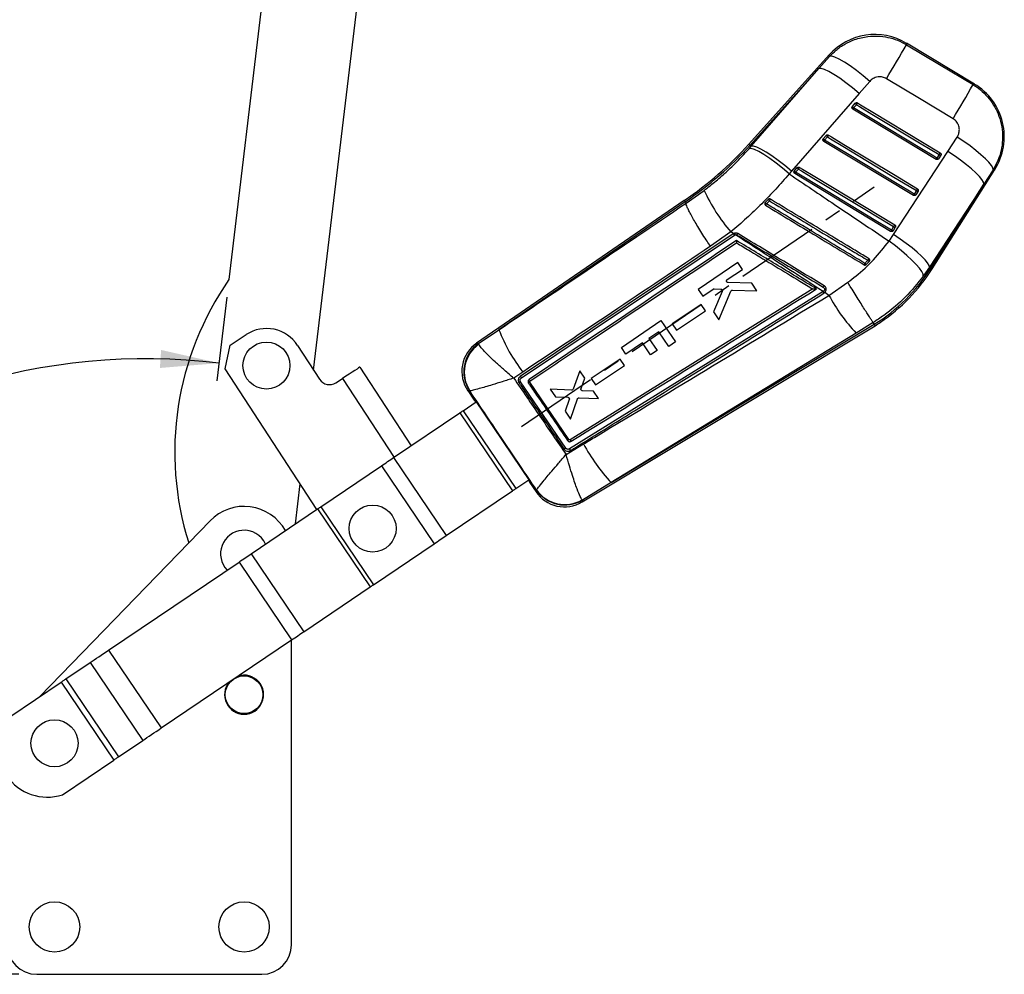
# Model space of a CAD drawing. Extents: x 48 to 414, y 17 to 322.
# Tile 11 of 17: x 85 to 147, y 225 to 285. Entities that reach past the tile are written whole.
import ezdxf

# ---------------------------------------------------------------- set-up
doc = ezdxf.new("R2010")
doc.units = 0
doc.header["$LTSCALE"] = 1.111111
doc.linetypes.add('CENTERX2', pattern=[20.32, 12.7, -2.54, 2.54, -2.54])
doc.layers.get('0').update_dxf_attribs({"linetype": 'CONTINUOUS'})
doc.styles.add('SLDTEXTSTYLE0', font='TXT', dxfattribs={"width": 0.75})
doc.dimstyles.new('SLDDIMSTYLE4', dxfattribs={"dimtxt": 3.888889, "dimasz": 3.668889, "dimexe": 0, "dimexo": 0.0625, "dimgap": 0.972222, "dimtad": 1, "dimdec": 4, "dimlfac": 3, "dimzin": 12, "dimtxsty": 'SLDTEXTSTYLE0', "dimsah": 1, "dimcen": 0.09, "dimazin": 3, "dimtfac": 1, "dimtdec": 0, "dimtofl": 0, "dimtmove": 0, "dimatfit": 3, "dimtolj": 1, "dimtzin": 12})

# ---------------------------------------------------------------- blocks, each defined once
blk = doc.blocks.new('_D_8')
at = {"color": 179, "linetype": 'CONTINUOUS'}
for p, q in [((98.122, 267.454), (97.5, 262.23)), ((85.122, 225.116), (53.485, 225.116))]:
    blk.add_line(p, q, dxfattribs=at)
blk.add_arc((93.083, 225.116), 38.487, 83.2129, 180, dxfattribs=at)
for points in [[(97.631, 263.333), (94.012, 264.156), (93.932, 263.03)], [(54.596, 225.116), (55.334, 228.754), (54.206, 228.808)]]:
    blk.add_solid(points, dxfattribs=at)
at = {"color": 179, "linetype": 'CONTINUOUS', "insert": (67.947, 261.04, 0.037), "char_height": 3.8889, "attachment_point": 1, "rotation": 27.78694, "style": 'SLDTEXTSTYLE0'}
blk.add_mtext('97°', dxfattribs=at)

msp = doc.modelspace()

# ---------------------------------------------------------------- linework, layer by layer
at = {"color": 7, "linetype": 'CONTINUOUS'}
for p, q in [((103.155378, 309.748373), (98.253084, 268.557584)), ((103.546775, 262.893941), (109.039777, 309.048041)), ((144.864468, 280.775264), (140.602327, 283.333151)), ((135.77828, 282.609586), (130.75607, 277.025928)), ((135.139821, 281.749588), (135.801018, 282.510016)), ((135.139821, 281.749588), (130.830731, 276.958774)), ((130.905303, 276.891699), (135.139821, 281.749588)), ((138.320568, 280.951211), (137.658233, 280.191531)), ((137.658233, 280.191531), (133.424868, 275.331848)), ((137.228903, 279.386236), (137.40727, 279.584546)), ((137.302322, 279.294829), (137.480694, 279.493135)), ((137.213737, 279.364602), (137.228903, 279.386236)), ((142.46011, 276.072185), (137.254947, 279.214969)), ((135.401568, 277.349915), (135.41664, 277.371384)), ((135.41664, 277.371384), (135.595013, 277.569694)), ((141.039731, 273.820713), (135.442684, 277.200109)), ((135.490037, 277.279998), (135.668409, 277.478305)), ((143.195659, 276.570847), (143.779282, 277.467121)), ((130.773913, 276.741694), (130.905303, 276.891699)), ((130.830731, 276.958774), (130.905303, 276.891699)), ((139.799348, 271.366126), (143.195659, 276.570847)), ((142.64734, 276.373718), (142.507534, 276.152119)), ((142.613575, 276.108257), (142.606936, 276.098866)), ((142.753376, 276.329856), (142.613575, 276.108257)), ((133.424868, 275.331848), (133.27541, 275.161873)), ((133.589366, 275.335171), (133.604383, 275.356526)), ((133.604383, 275.356526), (133.782756, 275.554836)), ((139.619358, 271.569239), (133.630422, 275.185248)), ((133.677763, 275.265157), (133.856135, 275.463464)), ((142.209114, 269.219585), (146.134339, 275.441548)), ((146.026168, 275.424597), (145.440199, 274.529457)), ((126.830682, 273.336047), (127.959914, 274.136364)), ((141.226929, 274.122252), (141.087123, 273.900652)), ((141.332992, 274.078376), (141.193191, 273.856777)), ((145.440199, 274.529457), (142.041923, 269.32506)), ((142.124183, 269.273167), (145.440199, 274.529457)), ((126.713476, 273.507988), (113.73717, 264.579524)), ((126.77004, 273.42501), (115.130939, 265.416622)), ((126.713476, 273.507988), (126.77004, 273.42501)), ((126.77004, 273.42501), (126.830682, 273.336047)), ((126.830713, 273.335832), (126.830682, 273.336047)), ((131.776204, 273.37657), (131.759862, 273.355237)), ((141.193191, 273.856777), (141.186436, 273.84724)), ((129.630301, 271.53696), (128.357726, 270.63857)), ((129.794402, 271.431093), (129.630301, 271.53696)), ((139.806528, 271.870786), (139.666722, 271.649186)), ((139.772813, 271.605302), (139.765975, 271.595664)), ((139.912613, 271.826902), (139.772813, 271.605302)), ((129.783394, 271.424108), (116.464345, 262.504733)), ((116.534816, 262.417343), (129.852061, 271.33885)), ((129.794402, 271.431093), (129.783394, 271.424108)), ((129.852061, 271.33885), (129.903393, 271.360773)), ((139.519603, 270.96462), (139.799348, 271.366126)), ((138.092806, 269.498013), (138.281946, 269.690829)), ((138.281946, 269.690829), (138.292487, 269.703619)), ((130.072769, 269.616934), (127.595515, 267.944451)), ((129.406033, 268.553075), (130.357461, 269.195434)), ((130.357461, 269.195434), (130.072769, 269.616934)), ((142.041923, 269.32506), (141.66074, 268.773217)), ((142.124183, 269.273167), (142.041923, 269.32506)), ((135.393648, 267.812416), (119.550993, 257.96732)), ((134.76206, 267.968201), (119.574904, 258.533586)), ((127.595515, 267.944451), (127.880223, 267.522914)), ((127.880223, 267.522914), (128.529434, 267.961234)), ((129.091155, 267.820951), (128.548541, 266.533411)), ((128.590148, 267.978621), (129.00025, 267.963794)), ((128.886571, 266.032925), (129.633629, 267.833366)), ((130.938118, 268.335746), (129.461212, 268.365623)), ((129.730763, 267.896326), (131.263008, 267.854727)), ((131.263008, 267.854727), (130.938118, 268.335746)), ((134.76206, 267.968201), (134.762396, 267.96841)), ((135.413445, 267.824657), (135.393648, 267.812416)), ((135.765383, 267.571773), (136.936084, 268.387209)), ((135.447922, 267.708966), (135.467784, 267.721309)), ((135.467784, 267.721309), (135.49911, 267.744148)), ((135.765383, 267.571773), (135.49911, 267.744148)), ((127.768015, 267.007059), (125.966603, 265.79085)), ((126.238808, 265.38782), (128.040207, 266.60406)), ((128.040207, 266.60406), (127.768015, 267.007059)), ((122.782487, 264.317636), (125.259598, 265.990375)), ((125.259598, 265.990375), (126.159788, 264.657308)), ((128.548541, 266.533411), (128.886571, 266.032925)), ((113.852113, 264.552688), (115.130939, 265.416622)), ((120.328174, 254.652107), (138.650877, 265.674673)), ((122.140487, 255.859549), (138.598353, 265.760271)), ((125.966603, 265.79085), (126.238808, 265.38782)), ((138.532274, 265.867946), (137.455539, 265.214425)), ((138.532313, 265.867896), (138.532274, 265.867946)), ((138.598353, 265.760271), (138.532313, 265.867896)), ((138.598353, 265.760271), (138.650877, 265.674673)), ((98.325051, 264.46379), (99.33365, 265.120776)), ((137.455539, 265.214425), (122.140487, 255.859549)), ((125.126779, 265.28689), (124.510006, 264.870397)), ((124.510006, 264.870397), (125.016593, 264.120205)), ((125.742299, 264.375385), (125.126779, 265.28689)), ((98.011305, 262.977576), (98.325051, 264.46379)), ((102.536698, 264.4446), (103.918105, 262.32388)), ((113.852113, 264.552688), (113.864467, 264.51351)), ((123.067157, 263.896073), (122.782487, 264.317636)), ((124.097762, 264.592018), (123.067157, 263.896073)), ((124.604352, 263.841826), (124.097762, 264.592018)), ((125.016593, 264.120205), (124.604352, 263.841826)), ((126.159788, 264.657308), (125.742299, 264.375385)), ((122.703483, 263.587101), (120.902051, 262.370869)), ((122.975675, 263.1841), (122.703483, 263.587101)), ((103.741652, 254.180412), (98.011305, 262.977576)), ((106.441904, 263.083815), (109.644842, 258.166703)), ((120.177921, 262.859796), (119.761756, 261.704441)), ((120.490398, 262.397148), (120.177921, 262.859796)), ((121.174259, 261.967837), (122.975675, 263.1841)), ((104.943081, 262.107504), (105.355721, 262.37629)), ((116.623017, 262.776965), (116.054157, 262.398093)), ((116.464245, 262.504665), (116.452451, 262.496315)), ((120.261936, 261.740906), (120.490398, 262.397148)), ((120.902051, 262.370869), (121.174259, 261.967837)), ((119.309614, 258.018535), (116.486467, 262.168665)), ((119.506417, 258.548433), (117.060617, 262.141961)), ((117.068794, 262.208051), (117.074624, 262.212627)), ((119.660737, 261.636943), (118.339153, 261.698827)), ((118.339153, 261.698827), (118.657577, 261.227365)), ((113.175976, 261.615081), (113.586536, 261.007093)), ((113.305602, 261.593067), (113.292773, 261.598048)), ((113.625999, 261.033858), (117.082224, 255.915626)), ((118.657577, 261.227365), (119.436472, 261.195724)), ((119.529011, 261.058191), (119.265628, 260.327076)), ((119.596632, 259.836986), (120.037731, 261.099117)), ((120.138182, 261.167439), (121.354332, 261.118021)), ((121.04827, 261.571171), (120.353517, 261.604509)), ((121.354332, 261.118021), (121.04827, 261.571171)), ((112.89173, 260.359254), (113.70891, 260.911077)), ((113.687036, 260.941902), (113.687767, 260.942387)), ((113.687036, 260.941902), (113.708182, 260.910584)), ((108.544921, 257.423952), (112.692496, 260.224714)), ((112.692496, 260.224714), (115.982918, 255.352019)), ((112.89173, 260.359254), (116.182152, 255.486557)), ((119.265628, 260.327076), (119.596632, 259.836986)), ((119.324137, 257.619044), (120.418497, 258.278634)), ((119.574904, 258.533586), (119.575056, 258.53368)), ((108.544921, 257.423952), (111.835343, 252.551256)), ((103.990427, 254.348404), (107.78119, 256.90822)), ((107.78119, 256.90822), (111.071612, 252.035524)), ((102.402081, 253.275831), (102.700051, 255.779468)), ((116.182152, 255.486557), (116.999332, 256.03838)), ((117.019733, 256.0066), (117.020456, 256.007097)), ((117.042656, 255.889022), (117.447783, 255.289078)), ((122.140487, 255.859549), (120.347924, 254.763478)), ((111.835343, 252.551256), (115.982918, 255.352019)), ((117.476837, 255.398392), (117.477532, 255.406967)), ((103.990427, 254.348404), (107.280849, 249.475708)), ((120.347924, 254.763478), (120.329725, 254.780645)), ((99.643619, 251.413103), (103.791193, 254.213866)), ((103.791193, 254.213866), (107.081615, 249.341169)), ((97.068098, 253.473764), (86.430039, 242.490271)), ((107.280849, 249.475708), (111.071612, 252.035524)), ((99.643619, 251.413103), (102.93404, 246.540406)), ((90.726167, 245.39135), (98.879886, 250.897371)), ((98.879886, 250.897371), (102.170308, 246.024675)), ((102.93404, 246.540406), (107.081615, 249.341169)), ((94.016589, 240.518653), (102.170308, 246.024675)), ((102.159393, 226.967925), (102.159393, 246.017304)), ((90.726167, 245.39135), (94.016589, 240.518653)), ((88.054008, 243.5869), (89.577577, 244.615732)), ((89.577577, 244.615732), (92.867998, 239.743036)), ((84.548336, 241.2196), (87.754375, 243.384565)), ((87.754375, 243.384565), (91.044797, 238.51187)), ((88.054008, 243.5869), (91.344429, 238.714204)), ((91.344429, 238.714204), (92.867998, 239.743036)), ((87.838758, 236.346903), (91.044797, 238.51187)), ((86.233466, 225.116072), (100.307541, 225.116072))]:
    msp.add_line(p, q, dxfattribs=at)
at = {"color": 179, "linetype": 'CENTERX2', "ltscale": 0.37037}
msp.add_line((116.533143, 259.373567), (138.596926, 274.35035), dxfattribs=at)
at = {"color": 8, "linetype": 'CONTINUOUS'}
msp.add_line((105.355721, 262.37629), (108.570399, 257.441155), dxfattribs=at)
at = {"color": 8, "linetype": 'CONTINUOUS', "flags": 128}
for points in [[(140.602327, 283.333151), (140.603056, 283.323289), (140.608817, 283.244746)], [(135.801018, 282.510016), (135.780825, 282.598438), (135.77828, 282.609586)], [(144.776225, 280.746801), (144.854975, 280.772204), (144.864468, 280.775264)], [(130.75607, 277.025928), (130.760739, 277.021728), (130.774746, 277.009131), (130.798081, 276.988143), (130.830731, 276.958774)], [(146.134339, 275.441548), (146.122777, 275.439735), (146.026168, 275.424597)], [(142.124183, 269.273167), (142.161331, 269.249734), (142.187871, 269.232986), (142.203805, 269.222936), (142.209114, 269.219585)], [(113.73717, 264.579524), (113.75012, 264.576501), (113.852113, 264.552688)], [(113.292773, 261.598048), (113.189133, 261.613162), (113.175976, 261.615081)], [(117.447783, 255.289078), (117.451058, 255.301399), (117.476837, 255.398392)], [(120.347924, 254.763478), (120.330401, 254.66466), (120.328174, 254.652107)]]:
    msp.add_lwpolyline(points, dxfattribs=at)
at = {"color": 7, "linetype": 'CONTINUOUS', "flags": 128}
for points in [[(140.608817, 283.244746), (142.674819, 282.00639), (144.776225, 280.746801)], [(138.320568, 280.951211), (137.901884, 281.302299), (137.487488, 281.626728), (137.091233, 281.913644), (136.726375, 282.153451), (136.405117, 282.338131), (136.138204, 282.461505), (135.934572, 282.519445), (135.801018, 282.510016)], [(137.658233, 280.191531), (137.241188, 280.540384), (136.828321, 280.862933), (136.433302, 281.148505), (136.069212, 281.387639), (135.748103, 281.572416), (135.480605, 281.696722), (135.275581, 281.75644), (135.139821, 281.749588)], [(143.521156, 278.61833), (141.420704, 279.879404), (139.355641, 281.119233)], [(137.480694, 279.493135), (137.67378, 279.376556), (138.446129, 278.910243), (141.535526, 277.044988), (142.64734, 276.373718)], [(137.548693, 279.60464), (137.741779, 279.488061), (138.514123, 279.021737), (141.603498, 277.156446), (142.715301, 276.485165)], [(142.507534, 276.152119), (142.314448, 276.268698), (141.542099, 276.735013), (138.452708, 278.600269), (137.302322, 279.294829)], [(141.087123, 273.900652), (140.894037, 274.017232), (140.121693, 274.48355), (137.032318, 276.348819), (135.490037, 277.279998)], [(135.668409, 277.478305), (135.861495, 277.361726), (136.633844, 276.895411), (139.723219, 275.030141), (141.226929, 274.122252)], [(135.73643, 277.589788), (135.929511, 277.473206), (136.701854, 277.006885), (139.791218, 275.141591), (141.294917, 274.233693)], [(146.026168, 275.424597), (146.005532, 275.540983), (145.916087, 275.697945), (145.760287, 275.891194), (145.542388, 276.115442), (145.26835, 276.364554), (144.945679, 276.631712), (144.583194, 276.909608), (144.190814, 277.190641), (143.779282, 277.467121)], [(133.27541, 275.161873), (132.861787, 275.514189), (132.452181, 275.840182), (132.060143, 276.129071), (131.698629, 276.371301), (131.379612, 276.55886), (131.113626, 276.685547), (130.909475, 276.747172), (130.773913, 276.741694)], [(133.424868, 275.331848), (133.007658, 275.680952), (132.594592, 276.003783), (132.199364, 276.28964), (131.835074, 276.529046), (131.513794, 276.714072), (131.246169, 276.838585), (131.041074, 276.898454), (130.905303, 276.891699)], [(145.440199, 274.529457), (145.416594, 274.647272), (145.325068, 274.805156), (145.168098, 274.998829), (144.949934, 275.223056), (144.67647, 275.471767), (144.355113, 275.738236), (143.994554, 276.015249), (143.604552, 276.29531), (143.195659, 276.570847)], [(139.666722, 271.649186), (139.473636, 271.765766), (138.701298, 272.232087), (135.611928, 274.097359), (133.677763, 275.265157)], [(133.856135, 275.463464), (134.049221, 275.346885), (134.82156, 274.880567), (137.910929, 273.015292), (139.806528, 271.870786)], [(133.924162, 275.57493), (134.117248, 275.458351), (134.889586, 274.992027), (137.978945, 273.126736), (139.874532, 271.982219)], [(141.66074, 268.773217), (141.643973, 268.893208), (141.560957, 269.05787), (141.413971, 269.262687), (141.207038, 269.502042), (140.945843, 269.76937), (140.637544, 270.057342), (140.290595, 270.35806), (139.914506, 270.663276), (139.519603, 270.96462)], [(142.041923, 269.32506), (142.018418, 269.442933), (141.92704, 269.600834), (141.770269, 269.794497), (141.552331, 270.018685), (141.279132, 270.267338), (140.958051, 270.533732), (140.597763, 270.810668), (140.20802, 271.090655), (139.799348, 271.366126)], [(106.441904, 263.083815), (106.421034, 263.070221), (106.359223, 263.029959), (106.258848, 262.964576), (106.123768, 262.876586), (105.959172, 262.76937), (105.771384, 262.647049), (105.567625, 262.514322), (105.355721, 262.37629)], [(113.586251, 261.007519), (113.590749, 261.0105), (113.604, 261.019282), (113.625999, 261.033858)], [(112.692496, 260.224714), (112.716015, 260.240597), (112.740084, 260.25685), (112.764626, 260.273423), (112.789566, 260.290264), (112.814827, 260.307322), (112.840327, 260.324542), (112.865987, 260.341871), (112.89173, 260.359254)], [(107.78119, 256.90822), (107.879866, 256.974855), (107.978235, 257.041281), (108.07599, 257.107291), (108.17282, 257.172679), (108.268424, 257.237239), (108.362506, 257.30077), (108.454766, 257.363073), (108.544921, 257.423952)], [(115.982918, 255.352019), (116.006437, 255.3679), (116.030505, 255.384153), (116.055048, 255.400726), (116.079988, 255.417568), (116.105249, 255.434626), (116.130749, 255.451846), (116.156409, 255.469174), (116.182152, 255.486557)], [(117.082224, 255.915626), (117.060485, 255.900668), (117.047388, 255.891657), (117.042943, 255.888598)], [(103.791193, 254.213866), (103.814712, 254.229747), (103.83878, 254.246), (103.863322, 254.262574), (103.888263, 254.279415), (103.913523, 254.296473), (103.939023, 254.313693), (103.964685, 254.331022), (103.990427, 254.348404)], [(111.071612, 252.035524), (111.170288, 252.102159), (111.268657, 252.168585), (111.366409, 252.234595), (111.463242, 252.299983), (111.558846, 252.364543), (111.652925, 252.428073), (111.745188, 252.490376), (111.835343, 252.551256)], [(98.879886, 250.897371), (98.978563, 250.964006), (99.076933, 251.030432), (99.174684, 251.096443), (99.271516, 251.16183), (99.367121, 251.22639), (99.461201, 251.289921), (99.553464, 251.352223), (99.643619, 251.413103)], [(107.081615, 249.341169), (107.105132, 249.357051), (107.129202, 249.373304), (107.153744, 249.389877), (107.178685, 249.406719), (107.203945, 249.423777), (107.229445, 249.440996), (107.255107, 249.458325), (107.280849, 249.475708)], [(102.170308, 246.024675), (102.268985, 246.09131), (102.367353, 246.157736), (102.465106, 246.223746), (102.561936, 246.289134), (102.657543, 246.353694), (102.751623, 246.417224), (102.843886, 246.479527), (102.93404, 246.540406)], [(89.577577, 244.615732), (89.700621, 244.698822), (89.831707, 244.787341), (89.969807, 244.880596), (90.113837, 244.977857), (90.262668, 245.078359), (90.415134, 245.181316), (90.570039, 245.285919), (90.726167, 245.39135)], [(87.754375, 243.384565), (87.795104, 243.412069), (87.835514, 243.439357), (87.875288, 243.466215), (87.914113, 243.492433), (87.951687, 243.517806), (87.987713, 243.542133), (88.021909, 243.565225), (88.054008, 243.5869)], [(92.867998, 239.743036), (92.991043, 239.826126), (93.122129, 239.914645), (93.260229, 240.007901), (93.404259, 240.10516), (93.55309, 240.205663), (93.705555, 240.30862), (93.86046, 240.413223), (94.016589, 240.518653)], [(91.044797, 238.51187), (91.085526, 238.539373), (91.125936, 238.566661), (91.16571, 238.593519), (91.204535, 238.619737), (91.242108, 238.645109), (91.278134, 238.669437), (91.31233, 238.692529), (91.344429, 238.714204)]]:
    msp.add_lwpolyline(points, dxfattribs=at)
at = {"color": 7, "linetype": 'CONTINUOUS'}
for centre, radius in [((100.597085, 263.181164), 1.469907), ((107.234387, 252.991655), 1.469907), ((99.196429, 242.597554), 1.175926), ((87.344578, 239.560517), 1.469907), ((87.344578, 228.079035), 1.574074), ((99.196429, 228.079035), 1.574074)]:
    msp.add_circle(centre, radius, dxfattribs=at)
for centre, radius, start, end in [((138.629181, 280.045348), 3.834444, 58.79626625, 138.21307652), ((49.023759, 335.810006), 105.597962, 328.8074998, 330.14632359), ((52.787566, 333.554373), 106.068625, 328.80654804, 330.1413267), ((142.891317, 277.487462), 3.834444, 327.54076682, 59.32168072), ((137.592887, 279.658447), 0.199787, 201.70925699, 235.83612054), ((144.063357, 275.555318), 7.670584, 148.13614024, 149.11169834), ((137.41438, 279.460023), 0.199615, 201.69367353, 235.8491875), ((140.161633, 277.544625), 3.352443, 148.52892509, 150.11591916), ((114.40881, 291.729437), 21.986951, 304.03118904, 318.03026733), ((135.602108, 277.445176), 0.199608, 201.69607388, 235.84347563), ((138.224035, 275.605509), 3.206035, 148.51382223, 150.17355885), ((135.780446, 277.643453), 0.199565, 201.69105631, 235.84680389), ((141.906769, 273.748472), 7.268341, 148.09586236, 149.12535306), ((114.40881, 291.729437), 22.087373, 304.03169275, 318.03026733), ((149.197735, 272.455731), 7.632712, 148.13521539, 149.11509177), ((145.375995, 274.396238), 3.36321, 148.52780289, 150.11123936), ((142.627564, 276.292191), 0.184465, 229.40623622, 265.65078668), ((142.767344, 276.513725), 0.184399, 229.39927291, 265.65564342), ((133.789706, 275.430212), 0.199435, 201.68300782, 235.85405691), ((136.327694, 273.641243), 3.10793, 148.49945655, 150.21179093), ((133.968105, 275.628538), 0.199465, 201.6845403, 235.85083482), ((139.878835, 271.86437), 7.016152, 148.0715549, 149.13795878), ((137.633912, 278.516512), 10.619413, 204.35984489, 221.09006697), ((147.502217, 270.370296), 7.31139, 148.10204351, 149.12506046), ((141.347007, 274.262389), 0.184546, 229.40808753, 265.6446306), ((132.242171, 273.730978), 0.585432, 217.2560463, 228.44521044), ((132.345788, 273.836684), 0.46818, 215.08540869, 229.13429774), ((151.698825, 261.638191), 22.951713, 148.63240565, 148.93174559), ((143.856936, 272.204577), 3.247851, 148.51908192, 150.15854917), ((141.207217, 274.040831), 0.184587, 229.412511, 265.64231324), ((159.772545, 256.396103), 32.63366, 148.81710417, 149.0048311), ((142.325845, 270.019828), 3.118613, 148.50241151, 150.20969735), ((139.786823, 271.789353), 0.184583, 229.40862086, 265.64699039), ((145.819651, 268.277613), 7.004894, 148.07155993, 149.13935257), ((139.926617, 272.010923), 0.184553, 229.40533034, 265.64817527), ((129.568346, 271.180627), 0.324852, 29.14760762, 48.54823746), ((129.516857, 271.301451), 0.391061, 8.72520481, 24.31421805), ((126.435384, 273.53178), 4.194652, 328.53727193, 329.94122302), ((150.830698, 262.160855), 14.74493, 148.50081909, 148.9739375), ((138.451579, 269.989575), 0.343547, 221.75212257, 240.41130736), ((149.640955, 262.513688), 13.605575, 148.75242535, 149.19417917), ((138.319808, 269.841398), 0.411634, 220.98836812, 236.53237103), ((132.666823, 275.239493), 11.182071, 302.03587482, 327.75356998), ((132.666823, 275.239493), 11.282493, 304.03026733, 327.75356998), ((113.75246, 257.761316), 18.888889, 145.14041679, 197.45449791), ((135.056112, 267.569371), 0.415934, 19.61008095, 35.75597166), ((130.992654, 270.777998), 5.17704, 328.59128289, 329.74855491), ((135.07162, 267.578968), 0.42096, 19.76323542, 35.70692483), ((145.800984, 272.982459), 11.401264, 208.33128747, 222.9477375), ((100.597085, 263.181164), 2.314815, 33.07965024, 123.07965024), ((124.675397, 269.070138), 10.219826, 200.94630648, 218.00868066), ((132.666823, 275.239493), 11.282493, 302.03137868, 304.03026733), ((114.951787, 262.814246), 2.142778, 124.13652996, 214.31410197), ((115.085623, 262.788909), 2.152315, 124.96726979, 213.59322685), ((115.12388, 262.75881), 2.159882, 125.66840195, 212.66493208), ((104.538781, 262.728179), 0.740741, 213.07965024, 303.07965024), ((120.955199, 256.294272), 2.679591, 122.72946477, 124.95377501), ((131.272722, 264.182622), 12.356021, 208.54329882, 222.34588386), ((119.223593, 256.488243), 2.142778, 213.58446951, 301.35276158), ((119.251678, 256.615241), 2.151925, 214.43494988, 300.62558155), ((119.24436, 256.645456), 2.157669, 215.0292202, 300.20044011), ((99.196429, 251.412369), 2.962963, 29.1969312, 135.91530207), ((99.196429, 251.412369), 1.469907, 95.08840937, 223.808907), ((99.196429, 251.412369), 1.469907, 24.25162766, 95.08840937), ((99.196429, 242.597554), 1.222222, 270, 108.20991445), ((99.196429, 242.597554), 1.222222, 139.85062021, 270), ((86.884265, 239.249678), 3.055676, 139.85859635, 288.20193831), ((86.233467, 226.967924), 1.851852, 180, 270), ((100.307541, 226.967924), 1.851852, 270, 0)]:
    msp.add_arc(centre, radius, start, end, dxfattribs=at)
for centre, major_axis, start_param, end_param in [((135.585924, 275.584889), (22.000016, 14.576855), 3.141928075, 3.201772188), ((138.784274, 270.848539), (21.740981, 14.960452), 3.08141312, 3.141257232)]:
    msp.add_ellipse(centre, major_axis=major_axis, ratio=0.069924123, start_param=start_param, end_param=end_param, dxfattribs=at)
for points, knots in [([(135.801018, 282.510016), (135.931815, 282.643506), (136.219141, 282.93675), (136.747238, 283.294315), (137.413503, 283.603489), (138.118349, 283.769194), (138.823389, 283.795493), (139.447178, 283.715981), (140.053458, 283.539893), (140.423698, 283.343128), (140.608817, 283.244746)], [0, 0, 0, 0, 0.106310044, 0.233536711, 0.36076231, 0.523360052, 0.642349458, 0.761336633, 0.880668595, 1, 1, 1, 1]), ([(139.355641, 281.119233), (139.274365, 281.159122), (139.192712, 281.199196), (139.016942, 281.236157), (138.861435, 281.242076), (138.620055, 281.181758), (138.443162, 281.079861), (138.348649, 280.98068), (138.320568, 280.951211)], [0, 0, 0, 0, 0.235154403, 0.23624698, 0.47233485, 0.635246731, 0.891623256, 1, 1, 1, 1]), ([(144.776225, 280.746801), (144.844273, 280.703777), (145.091099, 280.547722), (145.479215, 280.222423), (145.895043, 279.744844), (146.222526, 279.206832), (146.468936, 278.601774), (146.608274, 277.952901), (146.630994, 277.281072), (146.542376, 276.631563), (146.348829, 276.000008), (146.133722, 275.616401), (146.026168, 275.424597)], [0, 0, 0, 0, 0.039752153, 0.144191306, 0.248629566, 0.351138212, 0.453647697, 0.569708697, 0.676651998, 0.783596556, 0.891797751, 1, 1, 1, 1]), ([(137.40727, 279.584546), (137.409792, 279.587181), (137.420911, 279.598797), (137.445719, 279.614355), (137.482814, 279.62291), (137.518975, 279.619529), (137.539507, 279.609242), (137.548693, 279.60464)], [0, 0, 0, 0, 0.071521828, 0.31524761, 0.558976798, 0.802705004, 1, 1, 1, 1]), ([(137.254947, 279.214969), (137.244855, 279.222484), (137.224673, 279.23751), (137.205849, 279.271022), (137.198461, 279.308169), (137.2026, 279.340624), (137.210813, 279.358306), (137.213737, 279.364602)], [0, 0, 0, 0, 0.217819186, 0.435567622, 0.654704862, 0.877065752, 1, 1, 1, 1]), ([(143.779282, 277.467121), (143.78051, 277.469023), (143.83226, 277.549167), (143.908062, 277.726338), (143.923762, 277.968343), (143.876862, 278.198387), (143.772162, 278.409051), (143.627795, 278.551336), (143.535913, 278.609059), (143.521156, 278.61833)], [0, 0, 0, 0, 0.0052142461, 0.2197867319, 0.434653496, 0.5507216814, 0.7539153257, 0.9604758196, 1, 1, 1, 1]), ([(135.442684, 277.200109), (135.432595, 277.207624), (135.412417, 277.222652), (135.393585, 277.256159), (135.386199, 277.293308), (135.390345, 277.32583), (135.398608, 277.343563), (135.401568, 277.349915)], [0, 0, 0, 0, 0.217548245, 0.435062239, 0.653944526, 0.876030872, 1, 1, 1, 1]), ([(135.595013, 277.569694), (135.597581, 277.572374), (135.608752, 277.584031), (135.633646, 277.599583), (135.67076, 277.608065), (135.706844, 277.604628), (135.727309, 277.594363), (135.73643, 277.589788)], [0, 0, 0, 0, 0.0727859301, 0.3165415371, 0.5602775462, 0.8040215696, 1, 1, 1, 1]), ([(127.959914, 274.136364), (128.208938, 274.330288), (128.706966, 274.718121), (129.426836, 275.35469), (130.123899, 276.027542), (130.557243, 276.503645), (130.773913, 276.741694)], [0, 0, 0, 0, 0.246010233, 0.492000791, 0.746003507, 1, 1, 1, 1]), ([(142.715301, 276.485165), (142.717368, 276.483858), (142.730102, 276.475807), (142.75025, 276.455928), (142.767489, 276.421605), (142.772239, 276.383745), (142.765816, 276.352159), (142.756563, 276.33557), (142.753376, 276.329856)], [0, 0, 0, 0, 0.041053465, 0.25294638, 0.464848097, 0.676751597, 0.888657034, 1, 1, 1, 1]), ([(142.606936, 276.098866), (142.598004, 276.089599), (142.580138, 276.071062), (142.54342, 276.0566), (142.504716, 276.054612), (142.476571, 276.062825), (142.462848, 276.070628), (142.46011, 276.072185)], [0, 0, 0, 0, 0.237470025, 0.47499419, 0.710450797, 0.94224375, 1, 1, 1, 1]), ([(133.630422, 275.185248), (133.620332, 275.192763), (133.600154, 275.207792), (133.581322, 275.241299), (133.573936, 275.278447), (133.578087, 275.311014), (133.586383, 275.328781), (133.589366, 275.335171)], [0, 0, 0, 0, 0.2173834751, 0.4347303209, 0.6534425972, 0.8753557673, 1, 1, 1, 1]), ([(133.782756, 275.554836), (133.785356, 275.557549), (133.796559, 275.569237), (133.821516, 275.584777), (133.858637, 275.593216), (133.89467, 275.589742), (133.915086, 275.579488), (133.924162, 275.57493)], [0, 0, 0, 0, 0.073680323, 0.317420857, 0.561170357, 0.804919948, 1, 1, 1, 1]), ([(133.27541, 275.161873), (132.999563, 274.845034), (132.447866, 274.211353), (131.554946, 273.288119), (130.619024, 272.388419), (129.95988, 271.820783), (129.630301, 271.53696)], [0, 0, 0, 0, 0.2468872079, 0.4937775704, 0.7468837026, 1, 1, 1, 1]), ([(133.27541, 275.161873), (134.22136, 274.525307), (136.302032, 273.125145), (138.384113, 271.727076), (139.519603, 270.96462)], [0, 0, 0, 0, 0.454636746, 1, 1, 1, 1]), ([(141.294917, 274.233693), (141.297038, 274.232351), (141.309823, 274.224261), (141.329985, 274.204299), (141.347159, 274.169945), (141.35185, 274.132079), (141.345385, 274.100565), (141.336153, 274.084036), (141.332992, 274.078376)], [0, 0, 0, 0, 0.0421388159, 0.2540163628, 0.4659075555, 0.6777901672, 0.8896843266, 1, 1, 1, 1]), ([(115.130939, 265.416622), (116.971831, 266.662402), (120.871636, 269.3015), (124.771676, 271.941851), (126.830713, 273.335832)], [0, 0, 0, 0, 0.4720472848, 1, 1, 1, 1]), ([(128.357726, 270.63857), (128.343783, 270.659256), (128.251474, 270.796204), (128.066532, 271.075157), (127.812727, 271.469381), (127.563396, 271.870352), (127.341727, 272.242096), (127.152851, 272.575339), (127.003298, 272.859277), (126.896812, 273.086273), (126.833795, 273.253933), (126.83174, 273.308533), (126.830713, 273.335832)], [0, 0, 0, 0, 0.016455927, 0.108947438, 0.220329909, 0.331712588, 0.443094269, 0.554475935, 0.665856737, 0.777237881, 0.888618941, 1, 1, 1, 1]), ([(131.759862, 273.355237), (131.754478, 273.343678), (131.743711, 273.320561), (131.743273, 273.281532), (131.754968, 273.244992), (131.775183, 273.217568), (131.792107, 273.205837), (131.798622, 273.201322)], [0, 0, 0, 0, 0.216358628, 0.43270099, 0.648896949, 0.864833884, 1, 1, 1, 1]), ([(131.962678, 273.567576), (131.911349, 273.515), (131.849205, 273.451346), (131.787025, 273.387655), (131.776204, 273.37657)], [0, 0, 0, 0, 0.825969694, 1, 1, 1, 1]), ([(131.853833, 273.292886), (131.880201, 273.319838), (131.942098, 273.383103), (132.003957, 273.446332), (132.039463, 273.482625)], [0, 0, 0, 0, 0.42600472, 1, 1, 1, 1]), ([(132.101612, 273.585173), (132.090788, 273.590415), (132.068509, 273.601206), (132.030336, 273.602775), (131.993431, 273.592305), (131.972067, 273.577123), (131.962957, 273.567859), (131.962678, 273.567576)], [0, 0, 0, 0, 0.237620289, 0.489101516, 0.740578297, 0.992052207, 1, 1, 1, 1]), ([(132.039463, 273.482625), (133.072676, 272.857934), (134.817896, 271.802756), (136.869839, 270.562156), (137.888566, 269.946241), (138.195282, 269.760804)], [0, 0, 0, 0, 0.503531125, 0.850524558, 1, 1, 1, 1]), ([(138.258468, 269.86488), (138.195258, 269.903074), (137.874647, 270.096797), (136.524452, 270.912665), (134.53537, 272.114557), (132.803695, 273.160934), (132.101612, 273.585173)], [0, 0, 0, 0, 0.030799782, 0.156220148, 0.657901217, 1, 1, 1, 1]), ([(141.186436, 273.84724), (141.177488, 273.837988), (141.159589, 273.819481), (141.122846, 273.805089), (141.08414, 273.803159), (141.056077, 273.81141), (141.042413, 273.819187), (141.039731, 273.820713)], [0, 0, 0, 0, 0.2377556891, 0.4755740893, 0.7112939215, 0.9433449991, 1, 1, 1, 1]), ([(131.798622, 273.201322), (132.328047, 272.88143), (133.386898, 272.241646), (135.439032, 271.001711), (136.96174, 270.081668), (137.95502, 269.481513)], [0, 0, 0, 0, 0.25798835, 0.515977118, 1, 1, 1, 1]), ([(138.009089, 269.571404), (136.975459, 270.196331), (135.229558, 271.251894), (133.177809, 272.492394), (132.159688, 273.107963), (131.853833, 273.292886)], [0, 0, 0, 0, 0.5037777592, 0.8509294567, 1, 1, 1, 1]), ([(139.765975, 271.595664), (139.757017, 271.586421), (139.739098, 271.567934), (139.702337, 271.553585), (139.663627, 271.551702), (139.635617, 271.559971), (139.621998, 271.567734), (139.619358, 271.569239)], [0, 0, 0, 0, 0.23795179, 0.47596617, 0.71190241, 0.94415882, 1, 1, 1, 1]), ([(139.874532, 271.982219), (139.876691, 271.980854), (139.889516, 271.972743), (139.909675, 271.952714), (139.926816, 271.918346), (139.931459, 271.880473), (139.92497, 271.849011), (139.915755, 271.832523), (139.912613, 271.826902)], [0, 0, 0, 0, 0.0428755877, 0.254750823, 0.4666294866, 0.67852887, 0.8904110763, 1, 1, 1, 1]), ([(129.983622, 270.997572), (127.810172, 269.541354), (123.488567, 266.645866), (119.167275, 263.751319), (117.019275, 262.312516)], [0, 0, 0, 0, 0.502926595, 1, 1, 1, 1]), ([(117.074624, 262.212627), (117.110895, 262.236908), (117.396129, 262.427856), (118.677207, 263.285525), (122.943193, 266.141703), (126.960155, 268.832321), (129.981254, 270.855895)], [0, 0, 0, 0, 0.008430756, 0.0663001, 0.297777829, 1, 1, 1, 1]), ([(130.065906, 271.430728), (130.039133, 271.443519), (129.985588, 271.469101), (129.89512, 271.470977), (129.831359, 271.452122), (129.800129, 271.434352), (129.794402, 271.431093)], [0, 0, 0, 0, 0.309934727, 0.619854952, 0.930283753, 1, 1, 1, 1]), ([(129.903393, 271.360773), (129.907699, 271.36158), (129.928427, 271.365465), (129.967584, 271.364291), (129.99808, 271.349705), (130.013338, 271.342407)], [0, 0, 0, 0, 0.1158478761, 0.5576127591, 1, 1, 1, 1]), ([(135.393648, 267.812416), (134.712801, 268.253014), (132.883408, 269.436872), (131.05274, 270.618753), (129.903393, 271.360773)], [0, 0, 0, 0, 0.372170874, 1, 1, 1, 1]), ([(129.983622, 270.997572), (129.983634, 270.997118), (129.983713, 270.994099), (129.984158, 270.975659), (129.984646, 270.944044), (129.984573, 270.906583), (129.983898, 270.879039), (129.98278, 270.861102), (129.98174, 270.857555), (129.981254, 270.855895)], [0, 0, 0, 0, 0.007096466, 0.047100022, 0.287222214, 0.494904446, 0.676267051, 0.848547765, 1, 1, 1, 1]), ([(129.981254, 270.855895), (130.015105, 270.835449), (130.306377, 270.659516), (131.627315, 269.861611), (133.187069, 268.919499), (134.489411, 268.132881), (134.76206, 267.968201)], [0, 0, 0, 0, 0.021242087, 0.182775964, 0.828911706, 1, 1, 1, 1]), ([(134.983022, 267.97723), (134.133548, 268.490414), (132.467062, 269.49717), (130.800614, 270.503976), (129.983622, 270.997572)], [0, 0, 0, 0, 0.509740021, 1, 1, 1, 1]), ([(130.013338, 271.342407), (130.912958, 270.798669), (132.712198, 269.711192), (134.511473, 268.623756), (135.41111, 268.080038)], [0, 0, 0, 0, 0.499999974, 1, 1, 1, 1]), ([(135.464699, 268.169827), (134.564893, 268.713302), (132.76528, 269.800251), (130.965698, 270.887236), (130.065906, 271.430728)], [0, 0, 0, 0, 0.499999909, 1, 1, 1, 1]), ([(136.936084, 268.387209), (137.110134, 268.517631), (137.683131, 268.946998), (138.588296, 269.784353), (139.206803, 270.568202), (139.519603, 270.96462)], [0, 0, 0, 0, 0.177384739, 0.583975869, 1, 1, 1, 1]), ([(128.357726, 270.63857), (126.296541, 269.25313), (122.388602, 266.626378), (118.473267, 264.012291), (116.623017, 262.776965)], [0, 0, 0, 0, 0.527435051, 1, 1, 1, 1]), ([(138.195282, 269.760804), (138.172508, 269.737132), (138.111152, 269.673359), (138.048492, 269.610765), (138.009089, 269.571404)], [0, 0, 0, 0, 0.37117711, 1, 1, 1, 1]), ([(138.292487, 269.703619), (138.298762, 269.714653), (138.311311, 269.73672), (138.314875, 269.775435), (138.306166, 269.812668), (138.28663, 269.844387), (138.267412, 269.858372), (138.258468, 269.86488)], [0, 0, 0, 0, 0.20531575, 0.410632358, 0.615957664, 0.821277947, 1, 1, 1, 1]), ([(137.95502, 269.481513), (137.966509, 269.47602), (137.989487, 269.465033), (138.028229, 269.464317), (138.064655, 269.474757), (138.083627, 269.490431), (138.092806, 269.498013)], [0, 0, 0, 0, 0.2538699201, 0.5077342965, 0.7618432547, 1, 1, 1, 1]), ([(129.36593, 268.436493), (129.363449, 268.447814), (129.358486, 268.470453), (129.365928, 268.504928), (129.382143, 268.533853), (129.398596, 268.547091), (129.406033, 268.553075)], [0, 0, 0, 0, 0.260965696, 0.521893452, 0.783883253, 1, 1, 1, 1]), ([(129.461212, 268.365623), (129.449712, 268.367002), (129.42671, 268.36976), (129.39656, 268.388072), (129.375857, 268.411508), (129.368775, 268.429331), (129.36593, 268.436493)], [0, 0, 0, 0, 0.272817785, 0.545680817, 0.817445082, 1, 1, 1, 1]), ([(141.66074, 268.773217), (141.301052, 268.327331), (140.571924, 267.42347), (139.471847, 266.486996), (138.755315, 266.014841), (138.532313, 265.867896)], [0, 0, 0, 0, 0.401410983, 0.81370519, 1, 1, 1, 1]), ([(119.641225, 258.44333), (122.169921, 260.014491), (127.284321, 263.192233), (132.397789, 266.370422), (134.983022, 267.97723)], [0, 0, 0, 0, 0.494426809, 1, 1, 1, 1]), ([(128.529434, 267.961234), (128.539581, 267.966869), (128.558508, 267.97738), (128.580121, 267.978227), (128.590148, 267.978621)], [0, 0, 0, 0, 0.536098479, 1, 1, 1, 1]), ([(129.00025, 267.963794), (129.011826, 267.962126), (129.034981, 267.958789), (129.064953, 267.939577), (129.086648, 267.913888), (129.093235, 267.893536), (129.096247, 267.884233)], [0, 0, 0, 0, 0.260735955, 0.521527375, 0.781287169, 1, 1, 1, 1]), ([(129.096247, 267.884233), (129.097936, 267.872536), (129.101052, 267.850974), (129.094262, 267.830376), (129.091155, 267.820951)], [0, 0, 0, 0, 0.542444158, 1, 1, 1, 1]), ([(129.633629, 267.833366), (129.639123, 267.843586), (129.65011, 267.864025), (129.678299, 267.885407), (129.706494, 267.895576), (129.72441, 267.89613), (129.730763, 267.896326)], [0, 0, 0, 0, 0.281526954, 0.563003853, 0.845032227, 1, 1, 1, 1]), ([(134.762396, 267.96841), (134.764046, 267.968926), (134.767781, 267.970095), (134.787769, 267.972018), (134.829702, 267.974364), (134.897635, 267.97636), (134.953416, 267.977053), (134.982562, 267.977227), (134.983022, 267.97723)], [0, 0, 0, 0, 0.084204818, 0.190691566, 0.358768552, 0.662838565, 0.994679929, 1, 1, 1, 1]), ([(135.41111, 268.080038), (135.425232, 268.06942), (135.452946, 268.048581), (135.477875, 268.002267), (135.486915, 267.951771), (135.478231, 267.901253), (135.453851, 267.855534), (135.426915, 267.834951), (135.413445, 267.824657)], [0, 0, 0, 0, 0.171949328, 0.337457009, 0.503125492, 0.668823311, 0.834380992, 1, 1, 1, 1]), ([(135.550547, 267.803123), (135.552391, 267.806099), (135.569799, 267.834184), (135.592044, 267.894196), (135.593929, 267.984468), (135.565533, 268.069867), (135.518336, 268.132836), (135.479359, 268.159717), (135.464699, 268.169827)], [0, 0, 0, 0, 0.025180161, 0.237675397, 0.449921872, 0.661601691, 0.872723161, 1, 1, 1, 1]), ([(135.49911, 267.744148), (135.508123, 267.752358), (135.527522, 267.770028), (135.542518, 267.791583), (135.550547, 267.803123)], [0, 0, 0, 0, 0.464596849, 1, 1, 1, 1]), ([(138.532274, 265.867946), (138.518223, 265.886481), (138.490122, 265.923552), (138.393392, 266.068415), (138.258505, 266.276115), (138.086742, 266.544849), (137.882641, 266.867515), (137.652857, 267.233433), (137.403057, 267.633643), (137.170177, 268.008609), (137.013265, 268.262245), (136.945175, 268.372489), (136.936084, 268.387209)], [0, 0, 0, 0, 0.114058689, 0.228117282, 0.342176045, 0.4562345, 0.570295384, 0.684356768, 0.798421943, 0.912486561, 0.988315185, 1, 1, 1, 1]), ([(119.603826, 257.866177), (119.667511, 257.905727), (119.985939, 258.103476), (121.323322, 258.934016), (126.541685, 262.174993), (131.504133, 265.258456), (135.447922, 267.708966)], [0, 0, 0, 0, 0.0120561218, 0.0602811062, 0.2531806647, 1, 1, 1, 1]), ([(120.418497, 258.278634), (120.678889, 258.435723), (125.800002, 261.525194), (130.912673, 264.627351), (135.765383, 267.571773)], [0, 0, 0, 0, 0.050846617, 1, 1, 1, 1]), ([(116.054157, 262.398093), (116.052398, 262.399564), (115.856991, 262.563024), (115.48062, 262.884526), (115.001008, 263.312278), (114.616451, 263.671132), (114.278498, 264.003289), (113.97951, 264.323516), (113.90392, 264.448352), (113.864467, 264.51351)], [0, 0, 0, 0, 0.0016056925, 0.1784027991, 0.3460545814, 0.4791463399, 0.6122077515, 0.797595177, 1, 1, 1, 1]), ([(116.054157, 262.398093), (116.051982, 262.39739), (115.810345, 262.319295), (115.344017, 262.170488), (114.747172, 261.985364), (114.266337, 261.840862), (113.84134, 261.718038), (113.4615, 261.615897), (113.359065, 261.600897), (113.305602, 261.593067)], [0, 0, 0, 0, 0.001605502, 0.17840832, 0.346060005, 0.479153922, 0.612217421, 0.797605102, 1, 1, 1, 1]), ([(116.054157, 262.398093), (116.596933, 261.605843), (117.687871, 260.013481), (118.776923, 258.419812), (119.324137, 257.619044)], [0, 0, 0, 0, 0.497531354, 1, 1, 1, 1]), ([(116.452451, 262.496315), (116.428113, 262.474123), (116.379439, 262.429742), (116.339622, 262.337091), (116.331209, 262.238206), (116.351481, 262.156214), (116.377167, 262.113686), (116.385923, 262.099188)], [0, 0, 0, 0, 0.221585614, 0.443155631, 0.664557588, 0.885648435, 1, 1, 1, 1]), ([(116.48647, 262.168667), (116.479491, 262.180731), (116.462417, 262.210241), (116.452548, 262.264896), (116.461436, 262.325262), (116.489082, 262.379876), (116.519797, 262.405039), (116.534816, 262.417343)], [0, 0, 0, 0, 0.148302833, 0.36279414, 0.577753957, 0.793531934, 1, 1, 1, 1]), ([(116.534904, 262.417402), (116.52658, 262.4295), (116.509933, 262.453696), (116.487417, 262.483063), (116.470292, 262.502661), (116.466266, 262.504002), (116.464253, 262.504672)], [0, 0, 0, 0, 0.2500003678, 0.4999959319, 0.7499997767, 1, 1, 1, 1]), ([(117.019275, 262.312516), (117.010089, 262.305455), (116.986316, 262.287181), (116.958973, 262.24588), (116.9447, 262.192051), (116.948168, 262.13487), (116.965954, 262.101646), (116.974988, 262.08477)], [0, 0, 0, 0, 0.1352904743, 0.3501113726, 0.5645907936, 0.7788381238, 1, 1, 1, 1]), ([(117.019275, 262.312516), (117.027445, 262.300084), (117.043786, 262.27522), (117.062876, 262.242687), (117.074729, 262.219242), (117.074659, 262.214808), (117.074624, 262.212627)], [0, 0, 0, 0, 0.251989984, 0.503980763, 0.755969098, 1, 1, 1, 1]), ([(116.385923, 262.099187), (116.422575, 262.045365), (116.628504, 261.742976), (117.570208, 260.360007), (118.474713, 259.030475), (119.210057, 257.949592)], [0, 0, 0, 0, 0.0389185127, 0.2186603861, 1, 1, 1, 1]), ([(116.385931, 262.099174), (116.38636, 262.09952), (116.387558, 262.100487), (116.392661, 262.104188), (116.402143, 262.110866), (116.41497, 262.119779), (116.430522, 262.130495), (116.448141, 262.142572), (116.467102, 262.155507), (116.480014, 262.164281), (116.48647, 262.168667)], [0, 0, 0, 0, 0.073778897, 0.206093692, 0.338410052, 0.470733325, 0.60304587, 0.735361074, 0.867686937, 1, 1, 1, 1]), ([(116.974985, 262.08477), (116.986386, 262.092502), (117.009185, 262.107965), (117.037193, 262.126772), (117.056688, 262.13969), (117.059308, 262.141204), (117.060617, 262.141961)], [0, 0, 0, 0, 0.250011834, 0.500001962, 0.750003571, 1, 1, 1, 1]), ([(116.974985, 262.08477), (117.017271, 262.022606), (117.228702, 261.711787), (118.043689, 260.513688), (118.816433, 259.37777), (119.420023, 258.490505)], [0, 0, 0, 0, 0.0518857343, 0.2594277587, 1, 1, 1, 1]), ([(117.060623, 262.141964), (117.057914, 262.147114), (117.052497, 262.157416), (117.051418, 262.175155), (117.055884, 262.192032), (117.063088, 262.202656), (117.068018, 262.207317), (117.068794, 262.208051)], [0, 0, 0, 0, 0.239232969, 0.478508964, 0.717381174, 0.955539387, 1, 1, 1, 1]), ([(119.761753, 261.704441), (119.756749, 261.693961), (119.74674, 261.673001), (119.719598, 261.650313), (119.689726, 261.637814), (119.669432, 261.637204), (119.660737, 261.636943)], [0, 0, 0, 0, 0.266367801, 0.532700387, 0.799800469, 1, 1, 1, 1]), ([(120.265515, 261.665317), (120.26181, 261.676474), (120.254401, 261.698786), (120.25706, 261.72522), (120.261223, 261.738613), (120.261936, 261.740906)], [0, 0, 0, 0, 0.453224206, 0.906393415, 1, 1, 1, 1]), ([(120.353517, 261.604512), (120.341934, 261.606443), (120.318544, 261.610343), (120.288507, 261.630497), (120.272372, 261.651028), (120.266419, 261.663432), (120.265515, 261.665317)], [0, 0, 0, 0, 0.312403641, 0.630863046, 0.943913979, 1, 1, 1, 1]), ([(117.477532, 255.406967), (116.782606, 256.437196), (115.391765, 258.499118), (114.001319, 260.561263), (113.305602, 261.593067)], [0, 0, 0, 0, 0.4996448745, 1, 1, 1, 1]), ([(119.436472, 261.195724), (119.44805, 261.194007), (119.471207, 261.190573), (119.501167, 261.17121), (119.520074, 261.148434), (119.526697, 261.132323), (119.528917, 261.126922)], [0, 0, 0, 0, 0.285869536, 0.571786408, 0.856440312, 1, 1, 1, 1]), ([(119.528917, 261.126922), (119.531853, 261.115439), (119.537714, 261.092515), (119.531909, 261.069619), (119.529011, 261.058191)], [0, 0, 0, 0, 0.500905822, 1, 1, 1, 1]), ([(120.037731, 261.099117), (120.042618, 261.109619), (120.052392, 261.13062), (120.079228, 261.153522), (120.109014, 261.166345), (120.129381, 261.167109), (120.138182, 261.167439)], [0, 0, 0, 0, 0.265566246, 0.53109593, 0.797399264, 1, 1, 1, 1]), ([(119.574904, 258.533586), (119.569841, 258.53113), (119.559635, 258.526181), (119.542215, 258.525647), (119.525656, 258.53057), (119.513571, 258.539097), (119.508255, 258.546034), (119.506417, 258.548432)], [0, 0, 0, 0, 0.217750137, 0.438911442, 0.66042043, 0.882577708, 1, 1, 1, 1]), ([(119.210055, 257.949591), (119.23122, 257.92437), (119.273545, 257.873933), (119.36423, 257.8302), (119.462364, 257.817425), (119.545106, 257.833996), (119.588723, 257.857893), (119.60374, 257.866121)], [0, 0, 0, 0, 0.220961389, 0.441875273, 0.662786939, 0.883899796, 1, 1, 1, 1]), ([(119.210063, 257.949581), (119.210501, 257.949925), (119.211655, 257.950832), (119.21683, 257.954545), (119.226196, 257.961124), (119.238864, 257.969932), (119.254228, 257.980549), (119.271649, 257.992534), (119.290408, 258.005402), (119.303212, 258.014157), (119.309614, 258.018535)], [0, 0, 0, 0, 0.080450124, 0.211815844, 0.343182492, 0.474542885, 0.605907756, 0.737279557, 0.868639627, 1, 1, 1, 1]), ([(119.550996, 257.967317), (119.539088, 257.961012), (119.50948, 257.945332), (119.455264, 257.937354), (119.395584, 257.948118), (119.344088, 257.976243), (119.320499, 258.005178), (119.309611, 258.018533)], [0, 0, 0, 0, 0.148690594, 0.369717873, 0.590396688, 0.810951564, 1, 1, 1, 1]), ([(119.42002, 258.490504), (119.432441, 258.475757), (119.456351, 258.447368), (119.507441, 258.423109), (119.561897, 258.416013), (119.608337, 258.425322), (119.632814, 258.438724), (119.641225, 258.44333)], [0, 0, 0, 0, 0.229961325, 0.442692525, 0.663382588, 0.884330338, 1, 1, 1, 1]), ([(119.60374, 257.866121), (119.603734, 257.86822), (119.60372, 257.872482), (119.592398, 257.896161), (119.574278, 257.929235), (119.55883, 257.954669), (119.551106, 257.967386)], [0, 0, 0, 0, 0.244328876, 0.496219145, 0.74810953, 1, 1, 1, 1]), ([(119.575056, 258.53368), (119.576891, 258.532847), (119.580563, 258.531179), (119.596557, 258.510777), (119.617689, 258.480502), (119.63338, 258.45572), (119.641225, 258.44333)], [0, 0, 0, 0, 0.2499973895, 0.4999973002, 0.7500005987, 1, 1, 1, 1]), ([(117.477532, 255.406967), (117.508175, 255.449339), (117.57036, 255.535329), (117.838471, 255.862908), (118.141314, 256.226259), (118.460055, 256.605092), (118.854462, 257.070087), (119.162748, 257.430866), (119.322648, 257.617307), (119.324137, 257.619044)], [0, 0, 0, 0, 0.202940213, 0.411851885, 0.539872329, 0.667917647, 0.829014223, 0.998407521, 1, 1, 1, 1]), ([(120.329725, 254.780645), (120.292194, 254.83799), (120.216027, 254.954366), (120.046545, 255.378063), (119.87952, 255.844608), (119.716929, 256.329145), (119.52957, 256.921878), (119.393112, 257.380301), (119.324773, 257.616841), (119.324137, 257.619044)], [0, 0, 0, 0, 0.2029404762, 0.4118525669, 0.539873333, 0.6679187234, 0.8290150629, 0.9984075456, 1, 1, 1, 1])]:
    msp.add_open_spline(points, degree=3, knots=knots, dxfattribs=at)

# ---------------------------------------------------------------- dimensions: what is measured, and where the dimension line sits
at = {"color": 179, "linetype": 'CONTINUOUS'}
dim = msp.add_angular_dim_2l(base=(67.527216, 253.893626), line1=((98.253083, 268.557585), (103.155379, 309.74837)), line2=((86.233467, 225.116072), (100.307541, 225.116072)), dimstyle='SLDDIMSTYLE4', dxfattribs=at)
dim.commit()
dim.dimension.update_dxf_attribs({"geometry": '_D_8', "text_midpoint": (75.140903, 259.164943), "dimtype": 162})

doc.saveas('drawing.dxf')
